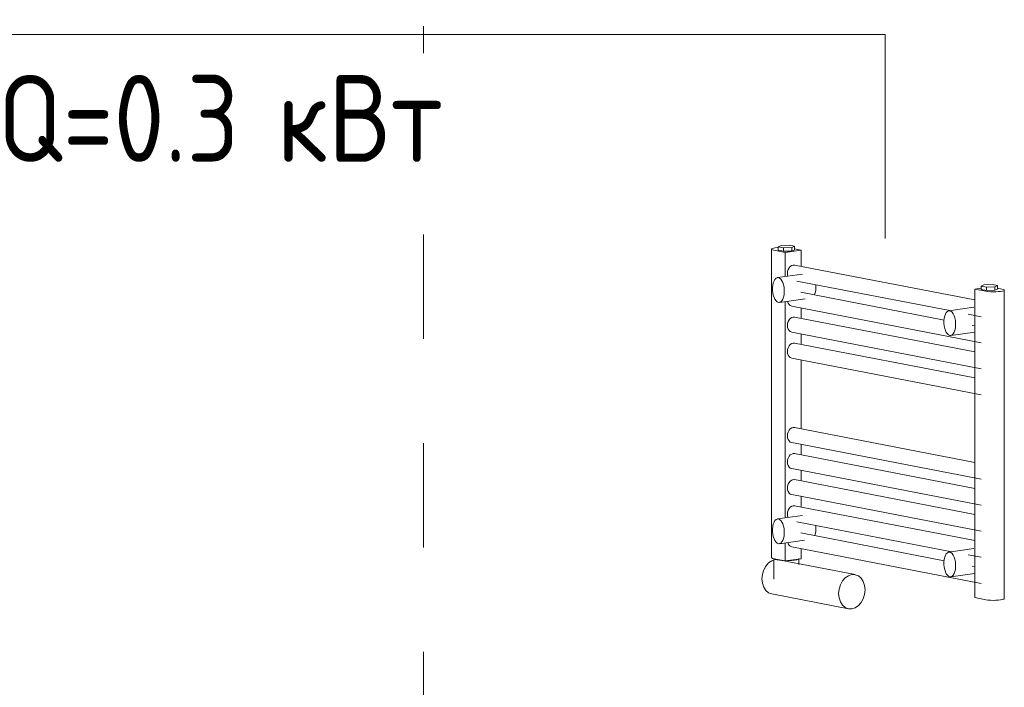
# Model space of a CAD drawing. Header units: millimetres. Extents: x 38570 to 76040, y -5041 to 9267.
# Tile 29 of 168: x 43072 to 44487, y 4103 to 5064. Entities that reach past the tile are written whole.
import ezdxf

# ---------------------------------------------------------------- set-up
doc = ezdxf.new("R2010")
doc.units = ezdxf.units.MM
doc.linetypes.add('ADSK_Скрыто', pattern=[300, 150, -150])
for name, color, linetype, lineweight in [('G-____-____-SYMB', 111, 'ADSK_Скрыто', 20), ('M-EQPM-___-IDEN', 50, 'Continuous', 20), ('M-EQPM-____-OTLN', 50, 'Continuous', 20)]:
    doc.layers.add(name, color=color, linetype=linetype, lineweight=lineweight)
doc.styles.add('GOST Common', font='GOST_Common.ttf', dxfattribs={"width": 0.9, "height": 125})

# ---------------------------------------------------------------- blocks, each defined once
blk = doc.blocks.new('THERMEX_Электрический_полотенцесушитель_Menta - THERMEX_MENTA-V1-3D Отопление left')
at = {"layer": 'M-EQPM-____-OTLN'}
for p, q in [((44152.7, 4733.5), (44152.7, 4289.6)), ((44156.3, 4731.9), (44172.5, 4728.8)), ((44166.4, 4738.7), (44162.4, 4736.8)), ((44162.4, 4736.8), (44170.2, 4735.3)), ((44162.4, 4731.9), (44162.4, 4736.8)), ((44170.2, 4730.4), (44162.4, 4731.9)), ((44178.2, 4739), (44166.4, 4738.7)), ((44170.2, 4735.3), (44182, 4735.7)), ((44170.2, 4735.3), (44170.2, 4730.4)), ((44182, 4730.7), (44170.2, 4730.4)), ((44172.5, 4728.8), (44195.3, 4732)), ((44186, 4737.5), (44178.2, 4739)), ((44182, 4735.7), (44186, 4737.5)), ((44182, 4730.7), (44182, 4735.7)), ((44186, 4732.6), (44182, 4730.7)), ((44186, 4732.6), (44186, 4737.5)), ((44195.3, 4732), (44186, 4733.8)), ((44195.3, 4708.8), (44195.3, 4732)), ((44172.5, 4694), (44172.5, 4728.8)), ((44444.9, 4660.5), (44186, 4710.6)), ((44197.5, 4697.6), (44161.3, 4692.5)), ((44189.3, 4687.5), (44409.2, 4645)), ((44454.2, 4677.4), (44444.9, 4676.1)), ((44444.9, 4676.1), (44461.1, 4672.9)), ((44444.9, 4232.2), (44444.9, 4676.1)), ((44458.2, 4682.2), (44454.2, 4680.4)), ((44454.2, 4680.4), (44462, 4678.9)), ((44454.2, 4680.4), (44454.2, 4675.4)), ((44462, 4673.9), (44454.2, 4675.4)), ((44470, 4682.6), (44458.2, 4682.2)), ((44462, 4678.9), (44473.8, 4679.2)), ((44462, 4673.9), (44462, 4678.9)), ((44473.8, 4674.3), (44462, 4673.9)), ((44477.8, 4681.1), (44470, 4682.6)), ((44473.8, 4679.2), (44477.8, 4681.1)), ((44473.8, 4674.3), (44473.8, 4679.2)), ((44477.8, 4676.1), (44473.8, 4674.3)), ((44477.8, 4676.1), (44477.8, 4681.1)), ((44483.9, 4676.1), (44477.8, 4677.3)), ((44487.5, 4230.7), (44487.5, 4674.5)), ((44164, 4656.9), (44200.9, 4662.1)), ((44400.8, 4631.5), (44195, 4671.4)), ((44172.5, 4346.8), (44172.5, 4658.1)), ((44181.8, 4651.5), (44454.2, 4598.8)), ((44195.3, 4633.8), (44195.3, 4648.9)), ((44443.9, 4649.9), (44407.7, 4644.8)), ((44444.9, 4585.5), (44186, 4635.6)), ((44435.7, 4639.9), (44454.2, 4636.3)), ((44444.9, 4623), (44441.5, 4623.7)), ((44181.8, 4614), (44454.2, 4561.3)), ((44195.3, 4596.3), (44195.3, 4611.4)), ((44410.4, 4609.2), (44444.9, 4614)), ((44444.9, 4548.1), (44186, 4598.1)), ((44181.8, 4576.5), (44454.2, 4523.8)), ((44195.3, 4475), (44195.3, 4573.9)), ((44444.9, 4426.7), (44186, 4476.8)), ((44181.8, 4455.2), (44454.2, 4402.5)), ((44195.3, 4437.5), (44195.3, 4452.6)), ((44444.9, 4389.3), (44186, 4439.3)), ((44181.8, 4417.7), (44454.2, 4365)), ((44195.3, 4400.1), (44195.3, 4415.2)), ((44444.9, 4351.8), (44186, 4401.9)), ((44181.8, 4380.3), (44454.2, 4327.6)), ((44195.3, 4362.6), (44195.3, 4377.7)), ((44444.9, 4314.3), (44186, 4364.4)), ((44197.2, 4350.4), (44161.3, 4345.3)), ((44189.1, 4341.4), (44412.1, 4298.2)), ((44400.9, 4285.3), (44195, 4325.2)), ((44164, 4309.7), (44200.4, 4314.8)), ((44172.5, 4284.9), (44172.5, 4310.7)), ((44181.8, 4305.3), (44454.2, 4252.6)), ((44195.3, 4288.1), (44195.3, 4302.7)), ((44443.6, 4302.7), (44407.7, 4297.7)), ((44435.5, 4293.7), (44454.2, 4290.1)), ((44156.2, 4288.4), (44156.2, 4258.8)), ((44172.5, 4284.9), (44156.4, 4288)), ((44273, 4265.2), (44162.7, 4286.5)), ((44195.3, 4288.1), (44172.5, 4284.9)), ((44192.2, 4280), (44192.2, 4288.4)), ((44444.9, 4276.8), (44441.5, 4277.5)), ((44410.4, 4262), (44444.9, 4266.9)), ((44153.2, 4237.4), (44263.5, 4216.1)), ((44461.1, 4229.1), (44444.9, 4232.2))]:
    blk.add_line(p, q, dxfattribs=at)
for points in [[(44162.4, 4735.8, 0), (44161.3, 4735.7, 0), (44158, 4735.4, 0), (44155.4, 4734.9, 0), (44153.6, 4734.3, 0), (44152.8, 4733.7, 0), (44153, 4733, 0), (44154.2, 4732.4, 0), (44156.3, 4731.9, 0)], [(44175.6, 4698.6, 0), (44175.8, 4701.5, 0), (44176.7, 4704.2, 0), (44178, 4706.6, 0), (44179.7, 4708.6, 0), (44181.8, 4710, 0), (44183.9, 4710.6, 0), (44186.1, 4710.6, 0)], [(44162.6, 4692.5, 0), (44160.9, 4692.4, 0), (44159.2, 4691.6, 0), (44157.7, 4690, 0), (44156.4, 4687.8, 0), (44155.3, 4685, 0), (44154.6, 4681.7, 0), (44154.3, 4678.2, 0), (44154.3, 4674.5, 0), (44154.6, 4670.7, 0), (44155.3, 4667.2, 0), (44156.4, 4664, 0), (44157.7, 4661.3, 0), (44159.2, 4659.1, 0), (44160.9, 4657.6, 0), (44162.6, 4656.9, 0)], [(44162.6, 4656.9, 0), (44164.4, 4657, 0), (44166.1, 4657.8, 0), (44167.6, 4659.3, 0), (44168.9, 4661.6, 0), (44169.9, 4664.4, 0), (44170.7, 4667.6, 0), (44171, 4671.2, 0), (44171, 4674.9, 0), (44170.7, 4678.6, 0), (44169.9, 4682.2, 0), (44168.9, 4685.4, 0), (44167.6, 4688.1, 0), (44166.1, 4690.3, 0), (44164.4, 4691.7, 0), (44162.6, 4692.5, 0)], [(44176.2, 4694.5, 0), (44175.8, 4695.8, 0), (44175.6, 4698.6, 0)], [(44216.6, 4682.3, 0), (44216.7, 4681.3, 0), (44216.7, 4677.6, 0), (44216.3, 4674.1, 0), (44215.6, 4670.8, 0), (44214.6, 4668, 0)], [(44461.1, 4672.9, 0), (44464, 4672.5, 0), (44467.5, 4672.2, 0), (44471.3, 4672.1, 0), (44475.2, 4672.1, 0), (44478.9, 4672.3, 0), (44482.2, 4672.6, 0), (44484.8, 4673.1, 0), (44486.6, 4673.7, 0), (44487.4, 4674.3, 0), (44487.3, 4675, 0), (44486, 4675.6, 0), (44483.9, 4676.1, 0)], [(44181.8, 4651.5, 0), (44179.7, 4652.3, 0), (44178, 4653.8, 0), (44176.7, 4655.9, 0), (44175.8, 4658.4, 0)], [(44409.1, 4644.8, 0), (44407.3, 4644.7, 0), (44405.6, 4643.9, 0), (44404.1, 4642.4, 0), (44402.8, 4640.1, 0), (44401.8, 4637.3, 0), (44401, 4634.1, 0), (44400.7, 4630.5, 0), (44400.7, 4626.8, 0), (44401, 4623.1, 0), (44401.8, 4619.5, 0), (44402.8, 4616.3, 0), (44404.1, 4613.6, 0), (44405.6, 4611.4, 0), (44407.3, 4610, 0), (44409.1, 4609.2, 0)], [(44409.1, 4609.2, 0), (44410.8, 4609.3, 0), (44412.5, 4610.1, 0), (44414, 4611.7, 0), (44415.3, 4613.9, 0), (44416.4, 4616.7, 0), (44417.1, 4620, 0), (44417.4, 4623.5, 0), (44417.4, 4627.2, 0), (44417.1, 4631, 0), (44416.4, 4634.5, 0), (44415.3, 4637.7, 0), (44414, 4640.4, 0), (44412.5, 4642.6, 0), (44410.8, 4644.1, 0), (44409.1, 4644.8, 0)], [(44175.6, 4623.6, 0), (44175.8, 4626.5, 0), (44176.7, 4629.2, 0), (44178, 4631.7, 0), (44179.7, 4633.6, 0), (44181.8, 4635, 0), (44183.9, 4635.7, 0), (44186.1, 4635.6, 0)], [(44181.8, 4614, 0), (44179.7, 4614.8, 0), (44178, 4616.3, 0), (44176.7, 4618.4, 0), (44175.8, 4620.9, 0), (44175.6, 4623.6, 0)], [(44175.6, 4586.2, 0), (44175.8, 4589, 0), (44176.7, 4591.7, 0), (44178, 4594.2, 0), (44179.7, 4596.1, 0), (44181.8, 4597.5, 0), (44183.9, 4598.2, 0), (44186.1, 4598.1, 0)], [(44181.8, 4576.6, 0), (44179.7, 4577.4, 0), (44178, 4578.8, 0), (44176.7, 4580.9, 0), (44175.8, 4583.4, 0), (44175.6, 4586.2, 0)], [(44175.6, 4464.8, 0), (44175.8, 4467.7, 0), (44176.7, 4470.4, 0), (44178, 4472.9, 0), (44179.7, 4474.8, 0), (44181.8, 4476.2, 0), (44183.9, 4476.9, 0), (44186.1, 4476.8, 0)], [(44181.8, 4455.2, 0), (44179.7, 4456, 0), (44178, 4457.5, 0), (44176.7, 4459.6, 0), (44175.8, 4462.1, 0), (44175.6, 4464.8, 0)], [(44175.6, 4427.4, 0), (44175.8, 4430.2, 0), (44176.7, 4432.9, 0), (44178, 4435.4, 0), (44179.7, 4437.4, 0), (44181.8, 4438.7, 0), (44183.9, 4439.4, 0), (44186.1, 4439.3, 0)], [(44181.8, 4417.8, 0), (44179.7, 4418.6, 0), (44178, 4420, 0), (44176.7, 4422.1, 0), (44175.8, 4424.6, 0), (44175.6, 4427.4, 0)], [(44175.6, 4389.9, 0), (44175.8, 4392.7, 0), (44176.7, 4395.5, 0), (44178, 4397.9, 0), (44179.7, 4399.9, 0), (44181.8, 4401.2, 0), (44183.9, 4401.9, 0), (44186.1, 4401.8, 0)], [(44181.8, 4380.3, 0), (44179.7, 4381.1, 0), (44178, 4382.6, 0), (44176.7, 4384.6, 0), (44175.8, 4387.1, 0), (44175.6, 4389.9, 0)], [(44175.6, 4352.4, 0), (44175.8, 4355.3, 0), (44176.7, 4358, 0), (44178, 4360.4, 0), (44179.7, 4362.4, 0), (44181.8, 4363.8, 0), (44183.9, 4364.4, 0), (44186.1, 4364.4, 0)], [(44176.6, 4347.4, 0), (44175.8, 4349.6, 0), (44175.6, 4352.4, 0)], [(44162.6, 4345.3, 0), (44160.9, 4345.2, 0), (44159.2, 4344.4, 0), (44157.7, 4342.9, 0), (44156.4, 4340.6, 0), (44155.3, 4337.8, 0), (44154.6, 4334.6, 0), (44154.3, 4331, 0), (44154.3, 4327.3, 0), (44154.6, 4323.6, 0), (44155.3, 4320, 0), (44156.4, 4316.8, 0), (44157.7, 4314.1, 0), (44159.2, 4311.9, 0), (44160.9, 4310.5, 0), (44162.6, 4309.7, 0)], [(44162.6, 4309.7, 0), (44164.4, 4309.8, 0), (44166.1, 4310.6, 0), (44167.6, 4312.2, 0), (44168.9, 4314.4, 0), (44169.9, 4317.2, 0), (44170.7, 4320.5, 0), (44171, 4324, 0), (44171, 4327.8, 0), (44170.7, 4331.5, 0), (44169.9, 4335, 0), (44168.9, 4338.2, 0), (44167.6, 4340.9, 0), (44166.1, 4343.1, 0), (44164.4, 4344.6, 0), (44162.6, 4345.3, 0)], [(44216.5, 4336.1, 0), (44216.7, 4334.2, 0), (44216.7, 4330.5, 0), (44216.3, 4326.9, 0), (44215.6, 4323.6, 0), (44214.8, 4321.3, 0)], [(44181.8, 4305.3, 0), (44179.7, 4306.1, 0), (44178, 4307.6, 0), (44176.7, 4309.7, 0), (44176, 4311.4, 0)], [(44409.1, 4297.6, 0), (44407.3, 4297.6, 0), (44405.6, 4296.7, 0), (44404.1, 4295.2, 0), (44402.8, 4293, 0), (44401.8, 4290.1, 0), (44401, 4286.9, 0), (44400.7, 4283.3, 0), (44400.7, 4279.6, 0), (44401, 4275.9, 0), (44401.8, 4272.4, 0), (44402.8, 4269.2, 0), (44404.1, 4266.4, 0), (44405.6, 4264.3, 0), (44407.3, 4262.8, 0), (44409.1, 4262.1, 0)], [(44409.1, 4262.1, 0), (44410.8, 4262.1, 0), (44412.5, 4262.9, 0), (44414, 4264.5, 0), (44415.3, 4266.7, 0), (44416.4, 4269.5, 0), (44417.1, 4272.8, 0), (44417.4, 4276.4, 0), (44417.4, 4280.1, 0), (44417.1, 4283.8, 0), (44416.4, 4287.3, 0), (44415.3, 4290.5, 0), (44414, 4293.3, 0), (44412.5, 4295.4, 0), (44410.8, 4296.9, 0), (44409.1, 4297.6, 0)], [(44139, 4259.3, 0), (44139.6, 4265.7, 0), (44141.5, 4272, 0), (44144.5, 4277.5, 0), (44148.5, 4282, 0), (44153.1, 4285.1, 0), (44156.2, 4286.2, 0)], [(44156.3, 4288, 0), (44154.2, 4288.6, 0), (44153, 4289.2, 0), (44152.8, 4289.8, 0)], [(44156.5, 4287.9, 0), (44157.9, 4287.1, 0), (44160.5, 4286.5, 0), (44164, 4286, 0), (44168.2, 4285.6, 0), (44169.1, 4285.5, 0)], [(44176.5, 4285.5, 0), (44177.5, 4285.5, 0), (44181.9, 4285.7, 0), (44185.9, 4286.1, 0)], [(44185.9, 4286.1, 0), (44189, 4286.7, 0), (44191.2, 4287.4, 0)], [(44287.3, 4243.3, 0), (44286.6, 4249.6, 0), (44284.7, 4255.3, 0), (44281.7, 4259.9, 0), (44277.7, 4263.3, 0), (44273.2, 4265.1, 0), (44268.2, 4265.3, 0), (44263.3, 4263.7, 0), (44258.7, 4260.6, 0), (44254.8, 4256.2, 0), (44251.7, 4250.6, 0), (44249.8, 4244.4, 0), (44249.2, 4237.9, 0)], [(44153.1, 4237.4, 0), (44148.5, 4239.2, 0), (44144.5, 4242.6, 0), (44141.5, 4247.3, 0), (44139.6, 4253, 0), (44139, 4259.3, 0)], [(44249.2, 4237.9, 0), (44249.8, 4231.6, 0), (44251.7, 4226, 0), (44254.8, 4221.3, 0), (44258.7, 4217.9, 0), (44263.3, 4216.1, 0), (44268.2, 4216, 0), (44273.2, 4217.5, 0), (44277.7, 4220.6, 0), (44281.7, 4225.1, 0), (44284.7, 4230.6, 0), (44286.6, 4236.8, 0), (44287.3, 4243.3, 0)], [(44487.5, 4230.7, 0), (44487.4, 4230.5, 0), (44486.6, 4229.9, 0), (44484.8, 4229.3, 0), (44482.2, 4228.8, 0), (44478.9, 4228.4, 0), (44475.2, 4228.3, 0), (44471.3, 4228.2, 0), (44467.5, 4228.4, 0), (44464, 4228.6, 0), (44461.1, 4229.1, 0)]]:
    blk.add_polyline3d(points, dxfattribs=at)
blk = doc.blocks.new('ADSK_M_Оборудование_Отопительный прибор - ADSK_Марка _ ADSK_Тепловая мощность_20-1635446-3D Отопление left')
at = {"layer": 'M-EQPM-___-IDEN'}
blk.add_line((43388.6, 8590.3), (44388.6, 8590.3), dxfattribs=at)

msp = doc.modelspace()

# ---------------------------------------------------------------- linework, layer by layer
at = {"layer": 'G-____-____-SYMB'}
msp.add_line((43652.2, 7154.3), (43652.2, -1733.2), dxfattribs=at)
at = {"layer": 'M-EQPM-___-IDEN'}
for p, q in [((44316, 5042.3), (43881.7, 5042.3)), ((44316, 4748.9), (44316, 5042.3))]:
    msp.add_line(p, q, dxfattribs=at)

# ---------------------------------------------------------------- block references
msp.add_blockref('ADSK_M_Оборудование_Отопительный прибор - ADSK_Марка _ ADSK_Тепловая мощность_20-1635446-3D Отопление left', (-506.8, -3547.9), dxfattribs=at)
at = {"layer": 'M-EQPM-____-OTLN'}
msp.add_blockref('THERMEX_Электрический_полотенцесушитель_Menta - THERMEX_MENTA-V1-3D Отопление left', (0, 0), dxfattribs=at)

# ---------------------------------------------------------------- texts
at = {"layer": 'M-EQPM-___-IDEN', "lineweight": 9, "insert": (43039.9, 4984.1), "char_height": 125, "width": 487.025, "attachment_point": 1, "style": 'GOST Common', "bg_fill": 3, "box_fill_scale": 1.25, "bg_fill_color": 256, "bg_fill_true_color": 13158600, "bg_fill_transparency": 0}
msp.add_mtext('Q=0.3 ', dxfattribs=at)

# ---------------------------------------------------------------- next in the draw order: texts
at = {"layer": 'M-EQPM-___-IDEN', "lineweight": 9, "insert": (43441.8, 4984.1), "char_height": 125, "width": 331.899, "attachment_point": 1, "style": 'GOST Common', "bg_fill": 3, "box_fill_scale": 1.25, "bg_fill_color": 256, "bg_fill_true_color": 13158600, "bg_fill_transparency": 0}
msp.add_mtext('кВт', dxfattribs=at)

doc.saveas('drawing.dxf')
